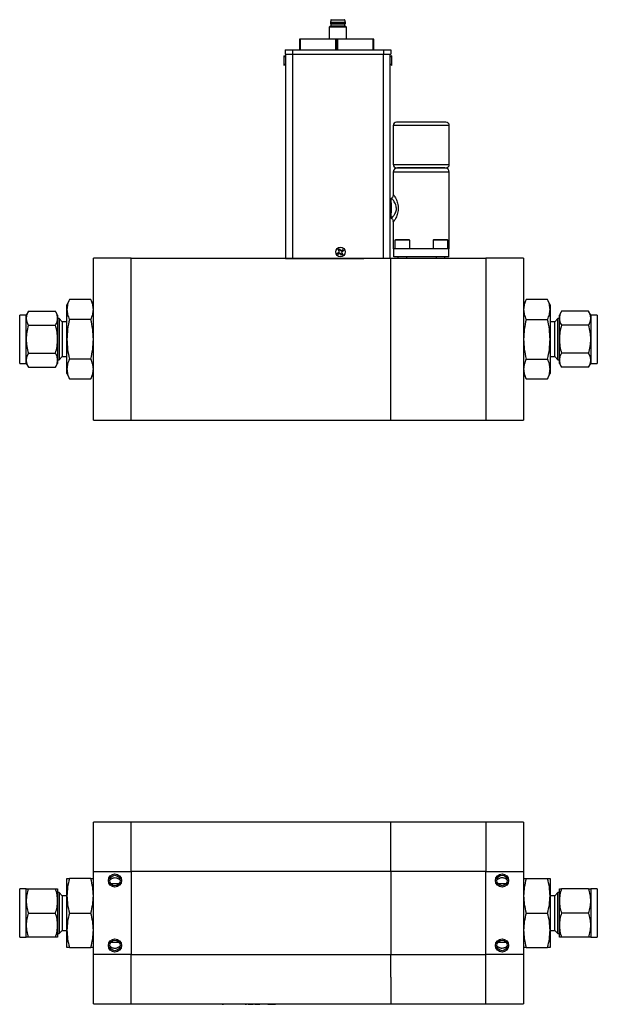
# Model space of a CAD drawing. Header units: inches. Extents: x 7.8 to 27.2, y 2.2 to 17.8.
# Tile 2 of 11: x 13.4 to 18.7, y 2.2 to 11.2. Entities that reach past the tile are written whole.
import ezdxf

# ---------------------------------------------------------------- set-up
doc = ezdxf.new("R2010")
doc.units = ezdxf.units.IN
doc.header["$MEASUREMENT"] = 0

msp = doc.modelspace()

# ---------------------------------------------------------------- linework, layer by layer
at = {"color": 7, "linetype": 'Continuous', "lineweight": 25}
for p, q in [((16.246, 11.1221), (16.2312, 11.1135)), ((16.2312, 11.1135), (16.2312, 11.0044)), ((16.3887, 11.1135), (16.2312, 11.1135)), ((16.2456, 11.1776), (16.2421, 11.1565)), ((16.2421, 11.1565), (16.2421, 11.1467)), ((16.3779, 11.1565), (16.2421, 11.1565)), ((16.2421, 11.1467), (16.246, 11.1417)), ((16.31, 11.1466), (16.2421, 11.1467)), ((16.3744, 11.1776), (16.2456, 11.1776)), ((16.246, 11.1417), (16.246, 11.1221)), ((16.374, 11.1417), (16.246, 11.1417)), ((16.374, 11.122), (16.246, 11.1221)), ((16.3779, 11.1466), (16.31, 11.1466)), ((16.374, 11.1417), (16.3779, 11.1466)), ((16.374, 11.122), (16.374, 11.1417)), ((16.3887, 11.1135), (16.374, 11.122)), ((16.3779, 11.1565), (16.3744, 11.1776)), ((16.3779, 11.1466), (16.3779, 11.1565)), ((16.3887, 11.0044), (16.3887, 11.1135)), ((15.9617, 11.0044), (15.9617, 10.9076)), ((15.9667, 11.0044), (15.9617, 11.0044)), ((16.2922, 11.0044), (15.9667, 11.0044)), ((16.2972, 11.0044), (16.2922, 11.0044)), ((16.2972, 10.9075), (16.2972, 11.0044)), ((16.3007, 10.9468), (16.2972, 10.9468)), ((16.3007, 10.9426), (16.2972, 10.9422)), ((16.3007, 11.0044), (16.3007, 10.9075)), ((16.3057, 11.0044), (16.3007, 11.0044)), ((16.6312, 11.0044), (16.3057, 11.0044)), ((16.6362, 11.0044), (16.6312, 11.0044)), ((16.6362, 10.9074), (16.6362, 11.0044)), ((15.8187, 10.8522), (15.8186, 10.7662)), ((15.8337, 10.8394), (15.8187, 10.8522)), ((15.8296, 10.9076), (15.8296, 10.8682)), ((15.8296, 10.9076), (15.8965, 10.9076)), ((15.8296, 10.8682), (15.8965, 10.8682)), ((15.8337, 10.8682), (15.8332, 9.011)), ((15.8962, 10.8682), (15.8957, 9.0109)), ((15.8965, 10.9076), (15.8965, 10.8682)), ((15.8965, 10.9076), (16.7233, 10.9074)), ((15.8965, 10.8682), (16.7233, 10.868)), ((15.9087, 10.9086), (15.9087, 10.9076)), ((15.9264, 10.9076), (15.9264, 10.9086)), ((16.4752, 10.9074), (16.4752, 10.9084)), ((16.7233, 10.9074), (16.7233, 10.868)), ((16.7233, 10.9074), (16.7902, 10.9074)), ((16.7233, 10.868), (16.7902, 10.868)), ((16.7862, 9.0108), (16.7867, 10.868)), ((16.8017, 10.8519), (16.7867, 10.8392)), ((16.7902, 10.9074), (16.7902, 10.868)), ((16.8016, 10.7659), (16.8017, 10.8519)), ((15.8186, 10.7662), (15.8336, 10.7789)), ((16.7866, 10.7787), (16.8016, 10.7659)), ((16.8132, 10.2182), (16.8132, 9.8657)), ((17.2919, 10.2494), (17.0682, 10.2494)), ((17.3232, 9.8657), (17.3232, 10.2182)), ((16.8132, 9.7951), (16.8132, 9.5878)), ((17.2829, 9.8344), (16.8534, 9.8344)), ((17.3232, 9.0994), (17.3232, 9.7951)), ((16.7893, 9.5535), (16.7863, 9.5512)), ((16.7946, 9.5567), (16.7894, 9.5537)), ((16.7894, 9.3802), (16.7956, 9.3766)), ((16.7894, 9.3802), (16.7897, 9.3801)), ((16.8132, 9.3458), (16.8132, 9.0994)), ((16.8332, 9.1814), (16.8282, 9.1764)), ((16.8282, 9.1764), (16.8282, 9.0994)), ((16.9632, 9.1764), (16.8282, 9.1764)), ((16.9582, 9.1814), (16.8332, 9.1814)), ((16.9632, 9.1764), (16.9582, 9.1814)), ((16.9632, 9.0994), (16.9632, 9.1764)), ((17.1807, 9.1814), (17.1757, 9.1764)), ((17.1757, 9.1764), (17.1757, 9.0994)), ((17.3107, 9.1764), (17.1757, 9.1764)), ((17.3057, 9.1814), (17.1807, 9.1814)), ((17.3107, 9.1764), (17.3057, 9.1814)), ((17.3107, 9.0994), (17.3107, 9.1764)), ((16.3045, 9.0591), (16.324, 9.0718)), ((16.3119, 9.0478), (16.3045, 9.0591)), ((16.3113, 9.0913), (16.3226, 9.0986)), ((16.324, 9.0718), (16.3113, 9.0913)), ((16.3192, 9.0525), (16.3118, 9.0638)), ((16.3314, 9.0605), (16.3119, 9.0478)), ((16.316, 9.084), (16.3273, 9.0914)), ((16.3226, 9.0986), (16.3353, 9.0792)), ((16.3441, 9.041), (16.3314, 9.0605)), ((16.3353, 9.0792), (16.3547, 9.0919)), ((16.3506, 9.0557), (16.3393, 9.0483)), ((16.3621, 9.0806), (16.3427, 9.0679)), ((16.3427, 9.0679), (16.3554, 9.0484)), ((16.3554, 9.0484), (16.3441, 9.041)), ((16.3475, 9.0871), (16.3549, 9.0758)), ((16.3547, 9.0919), (16.3621, 9.0806)), ((16.8132, 9.0994), (16.8142, 9.0994)), ((16.8142, 9.0994), (16.8182, 9.0994)), ((17.3182, 9.0994), (16.8182, 9.0994)), ((16.8182, 9.0244), (16.8182, 9.0994)), ((17.3182, 9.0994), (17.3232, 9.0994)), ((17.3182, 9.0244), (17.3182, 9.0994)), ((14.0859, 7.5408), (14.0859, 9.0133)), ((14.4304, 9.0133), (14.0859, 9.0133)), ((14.4304, 8.2768), (14.4304, 9.0133)), ((16.7926, 9.0108), (14.4304, 9.0108)), ((15.8332, 9.011), (15.8957, 9.0109)), ((15.8957, 9.0109), (16.5459, 9.0108)), ((16.7926, 8.8614), (16.7926, 9.0113)), ((17.6548, 9.0113), (16.7926, 9.0113)), ((17.3182, 9.0244), (16.8182, 9.0244)), ((16.856, 9.0244), (16.856, 9.0113)), ((16.9354, 9.0113), (16.9354, 9.0244)), ((17.2035, 9.0244), (17.2035, 9.0113)), ((17.2829, 9.0113), (17.2829, 9.0244)), ((17.6548, 9.0133), (17.6548, 7.5408)), ((17.9993, 9.0133), (17.6548, 9.0133)), ((17.9993, 9.0133), (17.9993, 7.5408)), ((16.7926, 7.5423), (16.7926, 8.8614)), ((13.8685, 8.6379), (13.8459, 8.5896)), ((14.0634, 8.6379), (13.8685, 8.6379)), ((14.0859, 8.5896), (14.0634, 8.6379)), ((18.0218, 8.6379), (17.9993, 8.5896)), ((18.2168, 8.6379), (18.0218, 8.6379)), ((18.2393, 8.5896), (18.2168, 8.6379)), ((13.4956, 8.5311), (13.4759, 8.4971)), ((13.4956, 8.5311), (13.7413, 8.5311)), ((13.7609, 8.4971), (13.7413, 8.5311)), ((13.8459, 8.5477), (13.8459, 8.5896)), ((13.8459, 8.2771), (13.8459, 8.5477)), ((18.2393, 8.5896), (18.2393, 8.5477)), ((18.2393, 8.5477), (18.2393, 8.2771)), ((18.3439, 8.5311), (18.3243, 8.4971)), ((18.5896, 8.5311), (18.3439, 8.5311)), ((18.6093, 8.4971), (18.5896, 8.5311)), ((13.4759, 8.4971), (13.4159, 8.4971)), ((13.4159, 8.0571), (13.4159, 8.4971)), ((13.4759, 8.4676), (13.4759, 8.4971)), ((13.4759, 8.2771), (13.4759, 8.4676)), ((13.7609, 8.4971), (13.7609, 8.4676)), ((13.7609, 8.4676), (13.7609, 8.2771)), ((13.7736, 8.4646), (13.7609, 8.4646)), ((13.8034, 8.4348), (13.7736, 8.4646)), ((13.7736, 8.4646), (13.7736, 8.1833)), ((13.8459, 8.4348), (13.8034, 8.4348)), ((13.8034, 8.4348), (13.8034, 8.1193)), ((14.0634, 8.4575), (13.8685, 8.4575)), ((18.0218, 8.4575), (18.2168, 8.4575)), ((18.2818, 8.4348), (18.2393, 8.4348)), ((18.3116, 8.4646), (18.2818, 8.4348)), ((18.2818, 8.1193), (18.2818, 8.4348)), ((18.3243, 8.4646), (18.3116, 8.4646)), ((18.3116, 8.3708), (18.3116, 8.4646)), ((18.3243, 8.4676), (18.3243, 8.4971)), ((18.3243, 8.2771), (18.3243, 8.4676)), ((18.6693, 8.4971), (18.6093, 8.4971)), ((18.6093, 8.4971), (18.6093, 8.4676)), ((18.6093, 8.4676), (18.6093, 8.2771)), ((18.6693, 8.4971), (18.6693, 8.0571)), ((13.4956, 8.4041), (13.7413, 8.4041)), ((18.3116, 8.0896), (18.3116, 8.3708)), ((18.5896, 8.4041), (18.3439, 8.4041)), ((13.4759, 8.0865), (13.4759, 8.2771)), ((13.7609, 8.2771), (13.7609, 8.0865)), ((13.8459, 8.0064), (13.8459, 8.2771)), ((14.4304, 7.5423), (14.4304, 8.2768)), ((18.2393, 8.2771), (18.2393, 8.0064)), ((18.3243, 8.0865), (18.3243, 8.2771)), ((18.6093, 8.2771), (18.6093, 8.0865)), ((13.4956, 8.15), (13.7413, 8.15)), ((13.7736, 8.1833), (13.7736, 8.0896)), ((18.5896, 8.15), (18.3439, 8.15)), ((13.4159, 8.0571), (13.4759, 8.0571)), ((13.4759, 8.0571), (13.4759, 8.0865)), ((13.4759, 8.0571), (13.4956, 8.023)), ((13.7413, 8.023), (13.7609, 8.0571)), ((13.7609, 8.0896), (13.7736, 8.0896)), ((13.7609, 8.0865), (13.7609, 8.0571)), ((13.7736, 8.0896), (13.8034, 8.1193)), ((13.8034, 8.1193), (13.8459, 8.1193)), ((14.0634, 8.0966), (13.8685, 8.0966)), ((18.0218, 8.0966), (18.2168, 8.0966)), ((18.2393, 8.1193), (18.2818, 8.1193)), ((18.2818, 8.1193), (18.3116, 8.0896)), ((18.3116, 8.0896), (18.3243, 8.0896)), ((18.3243, 8.0571), (18.3243, 8.0865)), ((18.3243, 8.0571), (18.3439, 8.023)), ((18.5896, 8.023), (18.6093, 8.0571)), ((18.6093, 8.0865), (18.6093, 8.0571)), ((18.6093, 8.0571), (18.6693, 8.0571)), ((13.4956, 8.023), (13.7413, 8.023)), ((13.8459, 7.9646), (13.8459, 8.0064)), ((18.2393, 8.0064), (18.2393, 7.9646)), ((18.5896, 8.023), (18.3439, 8.023)), ((13.8459, 7.9646), (13.8685, 7.9162)), ((13.8685, 7.9162), (14.0634, 7.9162)), ((14.0634, 7.9162), (14.0859, 7.9646)), ((17.9993, 7.9646), (18.0218, 7.9162)), ((18.0218, 7.9162), (18.2168, 7.9162)), ((18.2168, 7.9162), (18.2393, 7.9646)), ((14.0859, 7.5408), (14.4304, 7.5408)), ((14.4304, 7.5408), (14.4304, 7.5423)), ((14.4304, 7.5423), (16.7926, 7.5423)), ((16.7926, 7.5428), (17.6548, 7.5428)), ((17.6548, 7.5408), (17.9993, 7.5408)), ((14.4304, 3.8891), (14.0859, 3.8891)), ((14.0859, 3.4385), (14.0859, 3.8891)), ((16.7926, 3.8891), (14.4304, 3.8891)), ((14.4304, 3.4423), (14.4304, 3.8891)), ((16.7926, 3.4423), (16.7926, 3.8891)), ((17.6548, 3.8885), (16.7926, 3.8885)), ((17.9993, 3.8891), (17.6548, 3.8891)), ((17.6548, 3.8891), (17.6548, 3.4385)), ((17.9993, 3.8891), (17.9993, 3.4385)), ((14.0859, 3.4385), (14.4304, 3.4385)), ((14.0859, 2.6861), (14.0859, 3.4385)), ((14.4304, 3.4385), (14.4304, 3.4423)), ((14.4304, 3.4423), (16.7926, 3.4423)), ((14.4304, 3.4413), (14.4304, 3.4423)), ((14.4304, 3.4385), (14.4304, 2.6861)), ((16.7926, 3.4423), (16.7926, 2.6823)), ((16.7926, 3.4418), (17.6548, 3.4418)), ((17.6548, 3.4385), (17.9993, 3.4385)), ((17.6548, 2.6861), (17.6548, 3.4385)), ((17.9993, 3.4385), (17.9993, 2.6861)), ((13.8459, 3.218), (13.8459, 3.3743)), ((14.0634, 3.3743), (13.8685, 3.3743)), ((14.3195, 3.3274), (14.2453, 3.3274)), ((17.8394, 3.3274), (17.7662, 3.3274)), ((18.0218, 3.3743), (18.2168, 3.3743)), ((18.2393, 3.3743), (18.2393, 3.218)), ((13.4759, 3.2818), (13.4159, 3.2818)), ((13.4159, 2.8418), (13.4159, 3.2818)), ((13.4759, 3.1718), (13.4759, 3.2818)), ((13.4956, 3.2818), (13.7413, 3.2818)), ((13.7609, 3.2818), (13.7609, 3.1718)), ((13.7736, 3.2493), (13.7609, 3.2493)), ((13.8034, 3.2195), (13.7736, 3.2493)), ((13.7736, 3.2493), (13.7736, 3.2241)), ((13.7736, 3.2241), (13.7736, 2.8743)), ((18.3116, 3.2493), (18.2818, 3.2195)), ((18.3243, 3.2493), (18.3116, 3.2493)), ((18.3116, 2.8743), (18.3116, 3.2493)), ((18.3243, 3.1718), (18.3243, 3.2818)), ((18.5896, 3.2818), (18.3439, 3.2818)), ((18.6693, 3.2818), (18.6093, 3.2818)), ((18.6093, 3.2818), (18.6093, 3.1718)), ((18.6693, 3.2818), (18.6693, 2.8712)), ((13.4759, 2.9518), (13.4759, 3.1718)), ((13.7609, 3.1718), (13.7609, 2.9518)), ((13.8459, 3.2195), (13.8034, 3.2195)), ((13.8034, 3.2195), (13.8034, 2.904)), ((13.8459, 2.9055), (13.8459, 3.218)), ((18.2818, 3.2195), (18.2393, 3.2195)), ((18.2393, 3.218), (18.2393, 2.9055)), ((18.2818, 2.9252), (18.2818, 3.2195)), ((18.3243, 2.9518), (18.3243, 3.1718)), ((18.6093, 3.1718), (18.6093, 2.9518)), ((13.4956, 3.0618), (13.7413, 3.0618)), ((13.8685, 3.0618), (14.0634, 3.0618)), ((18.0218, 3.0618), (18.2168, 3.0618)), ((18.5896, 3.0618), (18.3439, 3.0618)), ((13.4759, 2.8418), (13.4759, 2.9518)), ((13.7609, 2.9518), (13.7609, 2.8418)), ((13.7609, 2.8743), (13.7736, 2.8743)), ((13.7736, 2.8743), (13.8034, 2.904)), ((13.8034, 2.904), (13.8459, 2.904)), ((13.8459, 2.7493), (13.8459, 2.9055)), ((18.2393, 2.9055), (18.2393, 2.7493)), ((18.2393, 2.904), (18.2818, 2.904)), ((18.2818, 2.904), (18.2818, 2.9252)), ((18.2818, 2.904), (18.3116, 2.8743)), ((18.3116, 2.8743), (18.3243, 2.8743)), ((18.3243, 2.8418), (18.3243, 2.9518)), ((18.6093, 2.9518), (18.6093, 2.8418)), ((18.6693, 2.8712), (18.6693, 2.8418)), ((13.4159, 2.8418), (13.4759, 2.8418)), ((13.7413, 2.8418), (13.4956, 2.8418)), ((14.2449, 2.7961), (14.3199, 2.7961)), ((17.7649, 2.7961), (17.8407, 2.7961)), ((18.5896, 2.8418), (18.3439, 2.8418)), ((18.6093, 2.8418), (18.6693, 2.8418)), ((13.8685, 2.7493), (14.0634, 2.7493)), ((14.0859, 2.2355), (14.0859, 2.6861)), ((14.4304, 2.6861), (14.0859, 2.6861)), ((14.4304, 2.6823), (14.4304, 2.6861)), ((17.9993, 2.6861), (17.6548, 2.6861)), ((17.6548, 2.6861), (17.6548, 2.6817)), ((17.9993, 2.6861), (17.9993, 2.2355)), ((18.0218, 2.7493), (18.2168, 2.7493)), ((14.4304, 2.6823), (14.4304, 2.6833)), ((14.4304, 2.2355), (14.4304, 2.6823)), ((16.7926, 2.6823), (14.4304, 2.6823)), ((16.7926, 2.4774), (16.7926, 2.6823)), ((17.6548, 2.6817), (16.7926, 2.6817)), ((17.6548, 2.6823), (17.6548, 2.6817)), ((17.6548, 2.235), (17.6548, 2.6817)), ((16.7926, 2.4774), (16.7926, 2.235)), ((14.0859, 2.2355), (14.4304, 2.2355)), ((14.4304, 2.2355), (16.7926, 2.2355)), ((16.1557, 2.2349), (15.0807, 2.2349)), ((15.0807, 2.2324), (15.0807, 2.2349)), ((16.1557, 2.2324), (15.0807, 2.2324)), ((15.1181, 2.2324), (15.1181, 2.2322)), ((15.2375, 2.2322), (15.1181, 2.2322)), ((15.2375, 2.2322), (15.2375, 2.2324)), ((15.2481, 2.2322), (15.2375, 2.2322)), ((15.2481, 2.2322), (15.2481, 2.2324)), ((15.2588, 2.2322), (15.2481, 2.2322)), ((15.2588, 2.2324), (15.2588, 2.2322)), ((15.2588, 2.2322), (15.2694, 2.2322)), ((15.2694, 2.2322), (15.2694, 2.2324)), ((15.3405, 2.2322), (15.2694, 2.2322)), ((15.3405, 2.2324), (15.3405, 2.2322)), ((15.3411, 2.2322), (15.3411, 2.2324)), ((15.3413, 2.2322), (15.3411, 2.2322)), ((15.3413, 2.2322), (15.3413, 2.2324)), ((15.3474, 2.2322), (15.3413, 2.2322)), ((15.3474, 2.2322), (15.3474, 2.2324)), ((15.3488, 2.2322), (15.3474, 2.2322)), ((15.3488, 2.2322), (15.3488, 2.2324)), ((15.4072, 2.2322), (15.4072, 2.2324)), ((15.4185, 2.2322), (15.4072, 2.2322)), ((15.4185, 2.2322), (15.4185, 2.2324)), ((15.4424, 2.2322), (15.4185, 2.2322)), ((15.4424, 2.2322), (15.4424, 2.2324)), ((15.4525, 2.2322), (15.4424, 2.2322)), ((15.4525, 2.2322), (15.4525, 2.2324)), ((15.4679, 2.2322), (15.4679, 2.2324)), ((15.4679, 2.2322), (15.4789, 2.2322)), ((15.4789, 2.2322), (15.4789, 2.2324)), ((15.4942, 2.2324), (15.4942, 2.2322)), ((15.4942, 2.2322), (15.5055, 2.2322)), ((15.5055, 2.2322), (15.5055, 2.2324)), ((15.5055, 2.2322), (15.5293, 2.2322)), ((15.5293, 2.2322), (15.5293, 2.2324)), ((15.5293, 2.2322), (15.5394, 2.2322)), ((15.5394, 2.2322), (15.5394, 2.2324)), ((15.5538, 2.2322), (15.5538, 2.2324)), ((15.5538, 2.2322), (15.5651, 2.2322)), ((15.5651, 2.2324), (15.5651, 2.2322)), ((15.5651, 2.2322), (15.5662, 2.2322)), ((15.5662, 2.2322), (15.5662, 2.2324)), ((15.5662, 2.2322), (15.5668, 2.2322)), ((15.5668, 2.2322), (15.5668, 2.2324)), ((15.5668, 2.2322), (15.5749, 2.2322)), ((15.5749, 2.2322), (15.5749, 2.2324)), ((15.5749, 2.2322), (15.5901, 2.2322)), ((15.5901, 2.2322), (15.5901, 2.2324)), ((15.5901, 2.2322), (15.6008, 2.2322)), ((15.6008, 2.2322), (15.6008, 2.2324)), ((15.6153, 2.2324), (15.6153, 2.2322)), ((15.6246, 2.2322), (15.6153, 2.2322)), ((15.6246, 2.2322), (15.6246, 2.2324)), ((15.6296, 2.2322), (15.6246, 2.2322)), ((15.6296, 2.2322), (15.6296, 2.2324)), ((15.657, 2.2322), (15.6296, 2.2322)), ((15.657, 2.2322), (15.657, 2.2324)), ((15.662, 2.2322), (15.657, 2.2322)), ((15.662, 2.2322), (15.662, 2.2324)), ((15.6713, 2.2322), (15.662, 2.2322)), ((15.6713, 2.2322), (15.6713, 2.2324)), ((15.6713, 2.2322), (15.6859, 2.2322)), ((15.6859, 2.2322), (15.6859, 2.2324)), ((15.6859, 2.2322), (15.6947, 2.2322)), ((15.6947, 2.2322), (15.6947, 2.2324)), ((15.6947, 2.2322), (15.7055, 2.2322)), ((15.7055, 2.2322), (15.7055, 2.2324)), ((15.7055, 2.2322), (15.7162, 2.2322)), ((15.7162, 2.2322), (15.7162, 2.2324)), ((15.7162, 2.2322), (15.7251, 2.2322)), ((15.7251, 2.2322), (15.7251, 2.2324)), ((15.7251, 2.2322), (15.7423, 2.2322)), ((15.7423, 2.2322), (15.7423, 2.2324)), ((15.8077, 2.2324), (15.8077, 2.2322)), ((15.8951, 2.2322), (15.8077, 2.2322)), ((15.8951, 2.2322), (15.8951, 2.2324)), ((16.1557, 2.2349), (16.1557, 2.2324)), ((16.7926, 2.235), (17.6548, 2.235)), ((17.6548, 2.2355), (17.9993, 2.2355))]:
    msp.add_line(p, q, dxfattribs=at)
at = {"color": 8, "linetype": 'Continuous', "lineweight": 25}
for p, q in [((15.9667, 11.0044), (15.9667, 10.9076)), ((16.2922, 10.9075), (16.2922, 11.0044)), ((16.3057, 11.0044), (16.3057, 10.9075)), ((16.6312, 10.9074), (16.6312, 11.0044)), ((16.7237, 9.0108), (16.7242, 10.868)), ((17.0682, 10.2182), (16.8132, 10.2182)), ((17.3232, 10.2182), (17.0682, 10.2182)), ((16.8132, 9.8657), (17.3232, 9.8657)), ((16.8142, 9.7951), (16.8132, 9.7951)), ((17.3232, 9.7951), (16.8142, 9.7951))]:
    msp.add_line(p, q, dxfattribs=at)
at = {"color": 8, "linetype": 'Continuous', "lineweight": 25, "flags": 128}
msp.add_lwpolyline([(16.7897, 9.3801), (16.7915, 9.3824), (16.7931, 9.3893), (16.7946, 9.4004), (16.7958, 9.4151), (16.7967, 9.4325), (16.7972, 9.4519), (16.7973, 9.472), (16.797, 9.4919), (16.7963, 9.5104), (16.7953, 9.5266), (16.7939, 9.5395), (16.7923, 9.5486), (16.7906, 9.5532), (16.7894, 9.5537)], dxfattribs=at)
at = {"color": 7, "linetype": 'Continuous', "lineweight": 25}
for centre, radius in [((16.3333, 9.0698), 0.043), ((14.2824, 3.3573), 0.06), ((14.2824, 3.3573), 0.0477), ((17.8028, 3.3578), 0.06), ((17.8028, 3.3578), 0.0477), ((14.2824, 2.7667), 0.06), ((14.2824, 2.7667), 0.0477), ((17.8028, 2.7673), 0.06), ((17.8028, 2.7673), 0.0477)]:
    msp.add_circle(centre, radius, dxfattribs=at)
for centre, radius, start, end in [((16.2495, 11.1772), 0.00394, 89.98515, 173.46534), ((16.3705, 11.1771), 0.00394, 6.50495, 89.98515), ((16.8444, 10.2182), 0.0312, 90, 180), ((17.2919, 10.2182), 0.0312, 0, 90), ((16.8444, 9.8657), 0.0312, 180, 270), ((17.2919, 9.8657), 0.0312, 270, 0), ((16.8526, 9.7951), 0.0394, 90, 180), ((17.2838, 9.7951), 0.0394, 0, 90)]:
    msp.add_arc(centre, radius, start, end, dxfattribs=at)
for points, knots in [([(17.0682, 10.2494), (17.0089, 10.2494), (16.9519, 10.2494), (16.868, 10.2494), (16.8444, 10.2494), (16.8444, 10.2494)], [0, 0, 0, 0, 0.5, 0.5, 1, 1, 1, 1]), ([(16.8444, 9.8344), (16.8444, 9.8344), (16.868, 9.8344), (16.9519, 9.8344), (17.0089, 9.8344), (17.1275, 9.8344), (17.1845, 9.8344), (17.2684, 9.8344), (17.2919, 9.8344), (17.2919, 9.8344)], [0, 0, 0, 0, 0.25, 0.25, 0.5, 0.5, 0.75, 0.75, 1, 1, 1, 1]), ([(16.8133, 9.5904), (16.8132, 9.5871), (16.8129, 9.5805), (16.8089, 9.5708), (16.8026, 9.5622), (16.7967, 9.5582), (16.7939, 9.5563)], [0, 0, 0, 0, 0.243294, 0.49683, 0.752222, 1, 1, 1, 1]), ([(16.7956, 9.3767), (16.7967, 9.3771), (16.7988, 9.378), (16.8068, 9.387), (16.8176, 9.3983), (16.8274, 9.4117), (16.8371, 9.4329), (16.8423, 9.4507), (16.8428, 9.4688), (16.8396, 9.4882), (16.8332, 9.509), (16.8204, 9.5328), (16.8055, 9.5502), (16.7949, 9.5579), (16.7953, 9.5559), (16.7953, 9.5554)], [0, 0, 0, 0, 0.097828, 0.20067, 0.216524, 0.331922, 0.401953, 0.456126, 0.503335, 0.561613, 0.631143, 0.711142, 0.854658, 0.966171, 1, 1, 1, 1]), ([(16.7863, 9.3826), (16.7867, 9.3822), (16.7878, 9.381), (16.7895, 9.3803), (16.7905, 9.3798)], [0, 0, 0, 0, 0.357289, 1, 1, 1, 1]), ([(16.7938, 9.3776), (16.7967, 9.3757), (16.8026, 9.3717), (16.8089, 9.3631), (16.8128, 9.3534), (16.8131, 9.3468), (16.8132, 9.3436)], [0, 0, 0, 0, 0.246105, 0.500549, 0.754506, 1, 1, 1, 1]), ([(13.8685, 8.6379), (13.8615, 8.6231), (13.8559, 8.6082), (13.848, 8.5781), (13.8459, 8.563), (13.8459, 8.5477)], [0, 0, 0, 0, 0.5, 0.5, 1, 1, 1, 1]), ([(14.0859, 8.5477), (14.0859, 8.563), (14.0838, 8.5781), (14.076, 8.6082), (14.0703, 8.6231), (14.0634, 8.6379)], [0, 0, 0, 0, 0.5, 0.5, 1, 1, 1, 1]), ([(18.0218, 8.6379), (18.0149, 8.6231), (18.0092, 8.6082), (18.0014, 8.5781), (17.9993, 8.563), (17.9993, 8.5477)], [0, 0, 0, 0, 0.5, 0.5, 1, 1, 1, 1]), ([(18.2393, 8.5477), (18.2393, 8.563), (18.2372, 8.5781), (18.2294, 8.6082), (18.2237, 8.6231), (18.2168, 8.6379)], [0, 0, 0, 0, 0.5, 0.5, 1, 1, 1, 1]), ([(13.4956, 8.5311), (13.4896, 8.5207), (13.4846, 8.5103), (13.4778, 8.4891), (13.4759, 8.4784), (13.4759, 8.4676)], [0, 0, 0, 0, 0.5, 0.5, 1, 1, 1, 1]), ([(13.7609, 8.4676), (13.7609, 8.4784), (13.759, 8.4891), (13.7522, 8.5103), (13.7473, 8.5207), (13.7413, 8.5311)], [0, 0, 0, 0, 0.5, 0.5, 1, 1, 1, 1]), ([(13.8459, 8.5477), (13.8459, 8.5324), (13.848, 8.5173), (13.8559, 8.4872), (13.8615, 8.4723), (13.8685, 8.4575)], [0, 0, 0, 0, 0.5, 0.5, 1, 1, 1, 1]), ([(14.0634, 8.4575), (14.0703, 8.4723), (14.076, 8.4872), (14.0838, 8.5173), (14.0859, 8.5324), (14.0859, 8.5477)], [0, 0, 0, 0, 0.5, 0.5, 1, 1, 1, 1]), ([(17.9993, 8.5477), (17.9993, 8.5324), (18.0014, 8.5173), (18.0092, 8.4872), (18.0149, 8.4723), (18.0218, 8.4575)], [0, 0, 0, 0, 0.5, 0.5, 1, 1, 1, 1]), ([(18.2168, 8.4575), (18.2237, 8.4723), (18.2294, 8.4872), (18.2372, 8.5173), (18.2393, 8.5324), (18.2393, 8.5477)], [0, 0, 0, 0, 0.5, 0.5, 1, 1, 1, 1]), ([(18.3439, 8.5311), (18.338, 8.5207), (18.333, 8.5103), (18.3262, 8.4891), (18.3243, 8.4784), (18.3243, 8.4676)], [0, 0, 0, 0, 0.5, 0.5, 1, 1, 1, 1]), ([(18.6093, 8.4676), (18.6093, 8.4784), (18.6074, 8.4891), (18.6006, 8.5103), (18.5956, 8.5207), (18.5896, 8.5311)], [0, 0, 0, 0, 0.5, 0.5, 1, 1, 1, 1]), ([(13.4759, 8.4676), (13.4759, 8.4568), (13.4778, 8.4461), (13.4846, 8.4249), (13.4896, 8.4145), (13.4956, 8.4041)], [0, 0, 0, 0, 0.5, 0.5, 1, 1, 1, 1]), ([(13.7413, 8.4041), (13.7473, 8.4145), (13.7522, 8.4249), (13.759, 8.4461), (13.7609, 8.4568), (13.7609, 8.4676)], [0, 0, 0, 0, 0.5, 0.5, 1, 1, 1, 1]), ([(13.8685, 8.4575), (13.8615, 8.4278), (13.8559, 8.398), (13.848, 8.3379), (13.8459, 8.3076), (13.8459, 8.2771)], [0, 0, 0, 0, 0.5, 0.5, 1, 1, 1, 1]), ([(14.0859, 8.2771), (14.0859, 8.3076), (14.0838, 8.3379), (14.076, 8.398), (14.0703, 8.4278), (14.0634, 8.4575)], [0, 0, 0, 0, 0.5, 0.5, 1, 1, 1, 1]), ([(18.0218, 8.4575), (18.0149, 8.4278), (18.0092, 8.398), (18.0014, 8.3379), (17.9993, 8.3076), (17.9993, 8.2771)], [0, 0, 0, 0, 0.5, 0.5, 1, 1, 1, 1]), ([(18.2393, 8.2771), (18.2393, 8.3076), (18.2372, 8.3379), (18.2294, 8.398), (18.2237, 8.4278), (18.2168, 8.4575)], [0, 0, 0, 0, 0.5, 0.5, 1, 1, 1, 1]), ([(18.3243, 8.4676), (18.3243, 8.4568), (18.3262, 8.4461), (18.333, 8.4249), (18.338, 8.4145), (18.3439, 8.4041)], [0, 0, 0, 0, 0.5, 0.5, 1, 1, 1, 1]), ([(18.5896, 8.4041), (18.5956, 8.4145), (18.6006, 8.4249), (18.6074, 8.4461), (18.6093, 8.4568), (18.6093, 8.4676)], [0, 0, 0, 0, 0.5, 0.5, 1, 1, 1, 1]), ([(13.4956, 8.4041), (13.4896, 8.3833), (13.4846, 8.3624), (13.4778, 8.3201), (13.4759, 8.2987), (13.4759, 8.2771)], [0, 0, 0, 0, 0.5, 0.5, 1, 1, 1, 1]), ([(13.7609, 8.2771), (13.7609, 8.2987), (13.759, 8.3201), (13.7522, 8.3624), (13.7473, 8.3833), (13.7413, 8.4041)], [0, 0, 0, 0, 0.5, 0.5, 1, 1, 1, 1]), ([(18.3439, 8.4041), (18.338, 8.3833), (18.333, 8.3624), (18.3262, 8.3201), (18.3243, 8.2987), (18.3243, 8.2771)], [0, 0, 0, 0, 0.5, 0.5, 1, 1, 1, 1]), ([(18.6093, 8.2771), (18.6093, 8.2987), (18.6074, 8.3201), (18.6006, 8.3624), (18.5956, 8.3833), (18.5896, 8.4041)], [0, 0, 0, 0, 0.5, 0.5, 1, 1, 1, 1]), ([(13.4759, 8.2771), (13.4759, 8.2554), (13.4778, 8.234), (13.4846, 8.1917), (13.4896, 8.1708), (13.4956, 8.15)], [0, 0, 0, 0, 0.5, 0.5, 1, 1, 1, 1]), ([(13.7413, 8.15), (13.7473, 8.1708), (13.7522, 8.1917), (13.759, 8.234), (13.7609, 8.2554), (13.7609, 8.2771)], [0, 0, 0, 0, 0.5, 0.5, 1, 1, 1, 1]), ([(13.8459, 8.2771), (13.8459, 8.2465), (13.848, 8.2162), (13.8559, 8.1561), (13.8615, 8.1263), (13.8685, 8.0966)], [0, 0, 0, 0, 0.5, 0.5, 1, 1, 1, 1]), ([(14.0634, 8.0966), (14.0703, 8.1263), (14.076, 8.1561), (14.0838, 8.2162), (14.0859, 8.2465), (14.0859, 8.2771)], [0, 0, 0, 0, 0.5, 0.5, 1, 1, 1, 1]), ([(17.9993, 8.2771), (17.9993, 8.2465), (18.0014, 8.2162), (18.0092, 8.1561), (18.0149, 8.1263), (18.0218, 8.0966)], [0, 0, 0, 0, 0.5, 0.5, 1, 1, 1, 1]), ([(18.2168, 8.0966), (18.2237, 8.1263), (18.2294, 8.1561), (18.2372, 8.2162), (18.2393, 8.2465), (18.2393, 8.2771)], [0, 0, 0, 0, 0.5, 0.5, 1, 1, 1, 1]), ([(18.3243, 8.2771), (18.3243, 8.2554), (18.3262, 8.234), (18.333, 8.1917), (18.338, 8.1708), (18.3439, 8.15)], [0, 0, 0, 0, 0.5, 0.5, 1, 1, 1, 1]), ([(18.5896, 8.15), (18.5956, 8.1708), (18.6006, 8.1917), (18.6074, 8.234), (18.6093, 8.2554), (18.6093, 8.2771)], [0, 0, 0, 0, 0.5, 0.5, 1, 1, 1, 1]), ([(13.4956, 8.15), (13.4896, 8.1397), (13.4846, 8.1292), (13.4778, 8.1081), (13.4759, 8.0974), (13.4759, 8.0865)], [0, 0, 0, 0, 0.5, 0.5, 1, 1, 1, 1]), ([(13.7609, 8.0865), (13.7609, 8.0974), (13.759, 8.1081), (13.7522, 8.1292), (13.7473, 8.1397), (13.7413, 8.15)], [0, 0, 0, 0, 0.5, 0.5, 1, 1, 1, 1]), ([(18.3439, 8.15), (18.338, 8.1397), (18.333, 8.1292), (18.3262, 8.1081), (18.3243, 8.0974), (18.3243, 8.0865)], [0, 0, 0, 0, 0.5, 0.5, 1, 1, 1, 1]), ([(18.6093, 8.0865), (18.6093, 8.0974), (18.6074, 8.1081), (18.6006, 8.1292), (18.5956, 8.1397), (18.5896, 8.15)], [0, 0, 0, 0, 0.5, 0.5, 1, 1, 1, 1]), ([(13.4759, 8.0865), (13.4759, 8.0757), (13.4778, 8.065), (13.4846, 8.0439), (13.4896, 8.0334), (13.4956, 8.023)], [0, 0, 0, 0, 0.5, 0.5, 1, 1, 1, 1]), ([(13.7413, 8.023), (13.7473, 8.0334), (13.7522, 8.0439), (13.759, 8.065), (13.7609, 8.0757), (13.7609, 8.0865)], [0, 0, 0, 0, 0.5, 0.5, 1, 1, 1, 1]), ([(13.8685, 8.0966), (13.8615, 8.0818), (13.8559, 8.0669), (13.848, 8.0368), (13.8459, 8.0217), (13.8459, 8.0064)], [0, 0, 0, 0, 0.5, 0.5, 1, 1, 1, 1]), ([(14.0859, 8.0064), (14.0859, 8.0217), (14.0838, 8.0368), (14.076, 8.0669), (14.0703, 8.0818), (14.0634, 8.0966)], [0, 0, 0, 0, 0.5, 0.5, 1, 1, 1, 1]), ([(18.0218, 8.0966), (18.0149, 8.0818), (18.0092, 8.0669), (18.0014, 8.0368), (17.9993, 8.0217), (17.9993, 8.0064)], [0, 0, 0, 0, 0.5, 0.5, 1, 1, 1, 1]), ([(18.2393, 8.0064), (18.2393, 8.0217), (18.2372, 8.0368), (18.2294, 8.0669), (18.2237, 8.0818), (18.2168, 8.0966)], [0, 0, 0, 0, 0.5, 0.5, 1, 1, 1, 1]), ([(18.3243, 8.0865), (18.3243, 8.0757), (18.3262, 8.065), (18.333, 8.0439), (18.338, 8.0334), (18.3439, 8.023)], [0, 0, 0, 0, 0.5, 0.5, 1, 1, 1, 1]), ([(18.5896, 8.023), (18.5956, 8.0334), (18.6006, 8.0439), (18.6074, 8.065), (18.6093, 8.0757), (18.6093, 8.0865)], [0, 0, 0, 0, 0.5, 0.5, 1, 1, 1, 1]), ([(13.8459, 8.0064), (13.8459, 7.9912), (13.848, 7.976), (13.8559, 7.946), (13.8615, 7.9311), (13.8685, 7.9162)], [0, 0, 0, 0, 0.5, 0.5, 1, 1, 1, 1]), ([(14.0634, 7.9162), (14.0703, 7.9311), (14.076, 7.946), (14.0838, 7.976), (14.0859, 7.9912), (14.0859, 8.0064)], [0, 0, 0, 0, 0.5, 0.5, 1, 1, 1, 1]), ([(17.9993, 8.0064), (17.9993, 7.9912), (18.0014, 7.976), (18.0092, 7.946), (18.0149, 7.9311), (18.0218, 7.9162)], [0, 0, 0, 0, 0.5, 0.5, 1, 1, 1, 1]), ([(18.2168, 7.9162), (18.2237, 7.9311), (18.2294, 7.946), (18.2372, 7.976), (18.2393, 7.9912), (18.2393, 8.0064)], [0, 0, 0, 0, 0.5, 0.5, 1, 1, 1, 1]), ([(13.8685, 3.3743), (13.8615, 3.3486), (13.8559, 3.3227), (13.848, 3.2707), (13.8459, 3.2445), (13.8459, 3.218)], [0, 0, 0, 0, 0.5, 0.5, 1, 1, 1, 1]), ([(13.8459, 3.3743), (13.8459, 3.3743), (13.848, 3.3743), (13.8559, 3.3743), (13.8615, 3.3743), (13.8685, 3.3743)], [0, 0, 0, 0, 0.5, 0.5, 1, 1, 1, 1]), ([(14.0859, 3.218), (14.0859, 3.2445), (14.0838, 3.2707), (14.076, 3.3227), (14.0703, 3.3486), (14.0634, 3.3743)], [0, 0, 0, 0, 0.5, 0.5, 1, 1, 1, 1]), ([(14.0634, 3.3743), (14.0703, 3.3743), (14.076, 3.3743), (14.0838, 3.3743), (14.0859, 3.3743), (14.0859, 3.3743)], [0, 0, 0, 0, 0.5, 0.5, 1, 1, 1, 1]), ([(14.2359, 3.362), (14.239, 3.365), (14.2422, 3.3678), (14.2492, 3.3729), (14.253, 3.3753), (14.2609, 3.3792), (14.2652, 3.3808), (14.274, 3.383), (14.2786, 3.3836), (14.2878, 3.3834), (14.2923, 3.3827), (14.3011, 3.3803), (14.3053, 3.3786), (14.3131, 3.3745), (14.3168, 3.3721), (14.3237, 3.3669), (14.3269, 3.364), (14.3299, 3.361)], [0, 0, 0, 0, 0.125, 0.125, 0.25, 0.25, 0.375, 0.375, 0.5, 0.5, 0.625, 0.625, 0.75, 0.75, 0.875, 0.875, 1, 1, 1, 1]), ([(17.7553, 3.361), (17.7582, 3.364), (17.7614, 3.3669), (17.7683, 3.3722), (17.772, 3.3747), (17.7799, 3.3788), (17.784, 3.3806), (17.7928, 3.383), (17.7974, 3.3837), (17.8067, 3.3838), (17.8112, 3.3833), (17.8201, 3.3811), (17.8243, 3.3794), (17.8323, 3.3755), (17.836, 3.3731), (17.843, 3.3679), (17.8463, 3.3651), (17.8493, 3.362)], [0, 0, 0, 0, 0.125, 0.125, 0.25, 0.25, 0.375, 0.375, 0.5, 0.5, 0.625, 0.625, 0.75, 0.75, 0.875, 0.875, 1, 1, 1, 1]), ([(18.0218, 3.3743), (18.0149, 3.3486), (18.0092, 3.3227), (18.0014, 3.2707), (17.9993, 3.2445), (17.9993, 3.218)], [0, 0, 0, 0, 0.5, 0.5, 1, 1, 1, 1]), ([(17.9993, 3.3743), (17.9993, 3.3743), (18.0014, 3.3743), (18.0092, 3.3743), (18.0149, 3.3743), (18.0218, 3.3743)], [0, 0, 0, 0, 0.5, 0.5, 1, 1, 1, 1]), ([(18.2393, 3.218), (18.2393, 3.2445), (18.2372, 3.2707), (18.2294, 3.3227), (18.2237, 3.3486), (18.2168, 3.3743)], [0, 0, 0, 0, 0.5, 0.5, 1, 1, 1, 1]), ([(18.2168, 3.3743), (18.2237, 3.3743), (18.2294, 3.3743), (18.2372, 3.3743), (18.2393, 3.3743), (18.2393, 3.3743)], [0, 0, 0, 0, 0.5, 0.5, 1, 1, 1, 1]), ([(13.4956, 3.2818), (13.4896, 3.2638), (13.4846, 3.2457), (13.4778, 3.2091), (13.4759, 3.1905), (13.4759, 3.1718)], [0, 0, 0, 0, 0.5, 0.5, 1, 1, 1, 1]), ([(13.4759, 3.2818), (13.4759, 3.2818), (13.4778, 3.2818), (13.4846, 3.2818), (13.4896, 3.2818), (13.4956, 3.2818)], [0, 0, 0, 0, 0.5, 0.5, 1, 1, 1, 1]), ([(13.7609, 3.1718), (13.7609, 3.1905), (13.759, 3.2091), (13.7522, 3.2457), (13.7473, 3.2638), (13.7413, 3.2818)], [0, 0, 0, 0, 0.5, 0.5, 1, 1, 1, 1]), ([(13.7413, 3.2818), (13.7473, 3.2818), (13.7522, 3.2818), (13.759, 3.2818), (13.7609, 3.2818), (13.7609, 3.2818)], [0, 0, 0, 0, 0.5, 0.5, 1, 1, 1, 1]), ([(18.3439, 3.2818), (18.338, 3.2638), (18.333, 3.2457), (18.3262, 3.2091), (18.3243, 3.1905), (18.3243, 3.1718)], [0, 0, 0, 0, 0.5, 0.5, 1, 1, 1, 1]), ([(18.3243, 3.2818), (18.3243, 3.2818), (18.3262, 3.2818), (18.333, 3.2818), (18.338, 3.2818), (18.3439, 3.2818)], [0, 0, 0, 0, 0.5, 0.5, 1, 1, 1, 1]), ([(18.6093, 3.1718), (18.6093, 3.1905), (18.6074, 3.2091), (18.6006, 3.2457), (18.5956, 3.2638), (18.5896, 3.2818)], [0, 0, 0, 0, 0.5, 0.5, 1, 1, 1, 1]), ([(18.5896, 3.2818), (18.5956, 3.2818), (18.6006, 3.2818), (18.6074, 3.2818), (18.6093, 3.2818), (18.6093, 3.2818)], [0, 0, 0, 0, 0.5, 0.5, 1, 1, 1, 1]), ([(13.4759, 3.1718), (13.4759, 3.153), (13.4778, 3.1345), (13.4846, 3.0978), (13.4896, 3.0797), (13.4956, 3.0618)], [0, 0, 0, 0, 0.5, 0.5, 1, 1, 1, 1]), ([(13.7413, 3.0618), (13.7473, 3.0797), (13.7522, 3.0978), (13.759, 3.1345), (13.7609, 3.153), (13.7609, 3.1718)], [0, 0, 0, 0, 0.5, 0.5, 1, 1, 1, 1]), ([(13.8459, 3.218), (13.8459, 3.1916), (13.848, 3.1653), (13.8559, 3.1133), (13.8615, 3.0875), (13.8685, 3.0618)], [0, 0, 0, 0, 0.5, 0.5, 1, 1, 1, 1]), ([(14.0634, 3.0618), (14.0703, 3.0875), (14.076, 3.1133), (14.0838, 3.1653), (14.0859, 3.1916), (14.0859, 3.218)], [0, 0, 0, 0, 0.5, 0.5, 1, 1, 1, 1]), ([(17.9993, 3.218), (17.9993, 3.1916), (18.0014, 3.1653), (18.0092, 3.1133), (18.0149, 3.0875), (18.0218, 3.0618)], [0, 0, 0, 0, 0.5, 0.5, 1, 1, 1, 1]), ([(18.2168, 3.0618), (18.2237, 3.0875), (18.2294, 3.1133), (18.2372, 3.1653), (18.2393, 3.1916), (18.2393, 3.218)], [0, 0, 0, 0, 0.5, 0.5, 1, 1, 1, 1]), ([(18.3243, 3.1718), (18.3243, 3.153), (18.3262, 3.1345), (18.333, 3.0978), (18.338, 3.0797), (18.3439, 3.0618)], [0, 0, 0, 0, 0.5, 0.5, 1, 1, 1, 1]), ([(18.5896, 3.0618), (18.5956, 3.0797), (18.6006, 3.0978), (18.6074, 3.1345), (18.6093, 3.153), (18.6093, 3.1718)], [0, 0, 0, 0, 0.5, 0.5, 1, 1, 1, 1]), ([(13.4956, 3.0618), (13.4896, 3.0438), (13.4846, 3.0257), (13.4778, 2.9891), (13.4759, 2.9705), (13.4759, 2.9518)], [0, 0, 0, 0, 0.5, 0.5, 1, 1, 1, 1]), ([(13.7609, 2.9518), (13.7609, 2.9705), (13.759, 2.9891), (13.7522, 3.0257), (13.7473, 3.0438), (13.7413, 3.0618)], [0, 0, 0, 0, 0.5, 0.5, 1, 1, 1, 1]), ([(13.8685, 3.0618), (13.8615, 3.0361), (13.8559, 3.0102), (13.848, 2.9582), (13.8459, 2.932), (13.8459, 2.9055)], [0, 0, 0, 0, 0.5, 0.5, 1, 1, 1, 1]), ([(14.0859, 2.9055), (14.0859, 2.932), (14.0838, 2.9582), (14.076, 3.0102), (14.0703, 3.0361), (14.0634, 3.0618)], [0, 0, 0, 0, 0.5, 0.5, 1, 1, 1, 1]), ([(18.0218, 3.0618), (18.0149, 3.0361), (18.0092, 3.0102), (18.0014, 2.9582), (17.9993, 2.932), (17.9993, 2.9055)], [0, 0, 0, 0, 0.5, 0.5, 1, 1, 1, 1]), ([(18.2393, 2.9055), (18.2393, 2.932), (18.2372, 2.9582), (18.2294, 3.0102), (18.2237, 3.0361), (18.2168, 3.0618)], [0, 0, 0, 0, 0.5, 0.5, 1, 1, 1, 1]), ([(18.3439, 3.0618), (18.338, 3.0438), (18.333, 3.0257), (18.3262, 2.9891), (18.3243, 2.9705), (18.3243, 2.9518)], [0, 0, 0, 0, 0.5, 0.5, 1, 1, 1, 1]), ([(18.6093, 2.9518), (18.6093, 2.9705), (18.6074, 2.9891), (18.6006, 3.0257), (18.5956, 3.0438), (18.5896, 3.0618)], [0, 0, 0, 0, 0.5, 0.5, 1, 1, 1, 1]), ([(13.4759, 2.9518), (13.4759, 2.933), (13.4778, 2.9145), (13.4846, 2.8778), (13.4896, 2.8597), (13.4956, 2.8418)], [0, 0, 0, 0, 0.5, 0.5, 1, 1, 1, 1]), ([(13.7413, 2.8418), (13.7473, 2.8597), (13.7522, 2.8778), (13.759, 2.9145), (13.7609, 2.933), (13.7609, 2.9518)], [0, 0, 0, 0, 0.5, 0.5, 1, 1, 1, 1]), ([(13.8459, 2.9055), (13.8459, 2.8791), (13.848, 2.8528), (13.8559, 2.8008), (13.8615, 2.775), (13.8685, 2.7493)], [0, 0, 0, 0, 0.5, 0.5, 1, 1, 1, 1]), ([(14.0634, 2.7493), (14.0703, 2.775), (14.076, 2.8008), (14.0838, 2.8528), (14.0859, 2.8791), (14.0859, 2.9055)], [0, 0, 0, 0, 0.5, 0.5, 1, 1, 1, 1]), ([(17.9993, 2.9055), (17.9993, 2.8791), (18.0014, 2.8528), (18.0092, 2.8008), (18.0149, 2.775), (18.0218, 2.7493)], [0, 0, 0, 0, 0.5, 0.5, 1, 1, 1, 1]), ([(18.2168, 2.7493), (18.2237, 2.775), (18.2294, 2.8008), (18.2372, 2.8528), (18.2393, 2.8791), (18.2393, 2.9055)], [0, 0, 0, 0, 0.5, 0.5, 1, 1, 1, 1]), ([(18.3243, 2.9518), (18.3243, 2.933), (18.3262, 2.9145), (18.333, 2.8778), (18.338, 2.8597), (18.3439, 2.8418)], [0, 0, 0, 0, 0.5, 0.5, 1, 1, 1, 1]), ([(18.5896, 2.8418), (18.5956, 2.8597), (18.6006, 2.8778), (18.6074, 2.9145), (18.6093, 2.933), (18.6093, 2.9518)], [0, 0, 0, 0, 0.5, 0.5, 1, 1, 1, 1]), ([(13.4956, 2.8418), (13.4896, 2.8418), (13.4846, 2.8418), (13.4778, 2.8418), (13.4759, 2.8418), (13.4759, 2.8418)], [0, 0, 0, 0, 0.5, 0.5, 1, 1, 1, 1]), ([(13.7609, 2.8418), (13.7609, 2.8418), (13.759, 2.8418), (13.7522, 2.8418), (13.7473, 2.8418), (13.7413, 2.8418)], [0, 0, 0, 0, 0.5, 0.5, 1, 1, 1, 1]), ([(18.3439, 2.8418), (18.338, 2.8418), (18.333, 2.8418), (18.3262, 2.8418), (18.3243, 2.8418), (18.3243, 2.8418)], [0, 0, 0, 0, 0.5, 0.5, 1, 1, 1, 1]), ([(18.6093, 2.8418), (18.6093, 2.8418), (18.6074, 2.8418), (18.6006, 2.8418), (18.5956, 2.8418), (18.5896, 2.8418)], [0, 0, 0, 0, 0.5, 0.5, 1, 1, 1, 1]), ([(13.8685, 2.7493), (13.8615, 2.7493), (13.8559, 2.7493), (13.848, 2.7493), (13.8459, 2.7493), (13.8459, 2.7493)], [0, 0, 0, 0, 0.5, 0.5, 1, 1, 1, 1]), ([(14.0859, 2.7493), (14.0859, 2.7493), (14.0838, 2.7493), (14.076, 2.7493), (14.0703, 2.7493), (14.0634, 2.7493)], [0, 0, 0, 0, 0.5, 0.5, 1, 1, 1, 1]), ([(14.3299, 2.7625), (14.3269, 2.7595), (14.3237, 2.7567), (14.3168, 2.7515), (14.313, 2.7491), (14.3052, 2.7451), (14.301, 2.7434), (14.2922, 2.741), (14.2878, 2.7404), (14.2785, 2.7402), (14.274, 2.7408), (14.2652, 2.7429), (14.2609, 2.7445), (14.253, 2.7484), (14.2492, 2.7507), (14.2422, 2.7558), (14.239, 2.7586), (14.2359, 2.7616)], [0, 0, 0, 0, 0.125, 0.125, 0.25, 0.25, 0.375, 0.375, 0.5, 0.5, 0.625, 0.625, 0.75, 0.75, 0.875, 0.875, 1, 1, 1, 1]), ([(17.8493, 2.7617), (17.8462, 2.7587), (17.843, 2.756), (17.836, 2.7509), (17.8322, 2.7486), (17.8243, 2.7447), (17.82, 2.7432), (17.8112, 2.741), (17.8068, 2.7405), (17.7999, 2.7406), (17.7976, 2.7408), (17.7931, 2.7414), (17.7909, 2.7419), (17.7843, 2.7436), (17.7801, 2.7453), (17.7684, 2.7512), (17.7614, 2.7566), (17.7554, 2.7625)], [0, 0, 0, 0, 0.125, 0.125, 0.25, 0.25, 0.375, 0.375, 0.5, 0.5, 0.5625, 0.5625, 0.625, 0.625, 0.75, 0.75, 1, 1, 1, 1]), ([(18.0218, 2.7493), (18.0149, 2.7493), (18.0092, 2.7493), (18.0014, 2.7493), (17.9993, 2.7493), (17.9993, 2.7493)], [0, 0, 0, 0, 0.5, 0.5, 1, 1, 1, 1]), ([(18.2393, 2.7493), (18.2393, 2.7493), (18.2372, 2.7493), (18.2294, 2.7493), (18.2237, 2.7493), (18.2168, 2.7493)], [0, 0, 0, 0, 0.5, 0.5, 1, 1, 1, 1])]:
    msp.add_open_spline(points, degree=3, knots=knots, dxfattribs=at)
at = {"color": 8, "linetype": 'Continuous', "lineweight": 25}
msp.add_open_spline([(16.8135, 9.5878), (16.8135, 9.5888), (16.8134, 9.5915), (16.8163, 9.5899), (16.8235, 9.5808), (16.8375, 9.5569), (16.8516, 9.5212), (16.8582, 9.4877), (16.8593, 9.461), (16.8564, 9.435), (16.8483, 9.4028), (16.8364, 9.3759), (16.8257, 9.3569), (16.8189, 9.3471), (16.8148, 9.3433), (16.8126, 9.3421), (16.8134, 9.3454), (16.8135, 9.3458)], degree=3, knots=[0, 0, 0, 0, 0.036041, 0.095463, 0.15483, 0.273831, 0.393136, 0.453742, 0.512611, 0.572315, 0.632016, 0.751757, 0.812208, 0.871525, 0.931308, 0.990763, 1, 1, 1, 1], dxfattribs=at)

doc.saveas('drawing.dxf')
